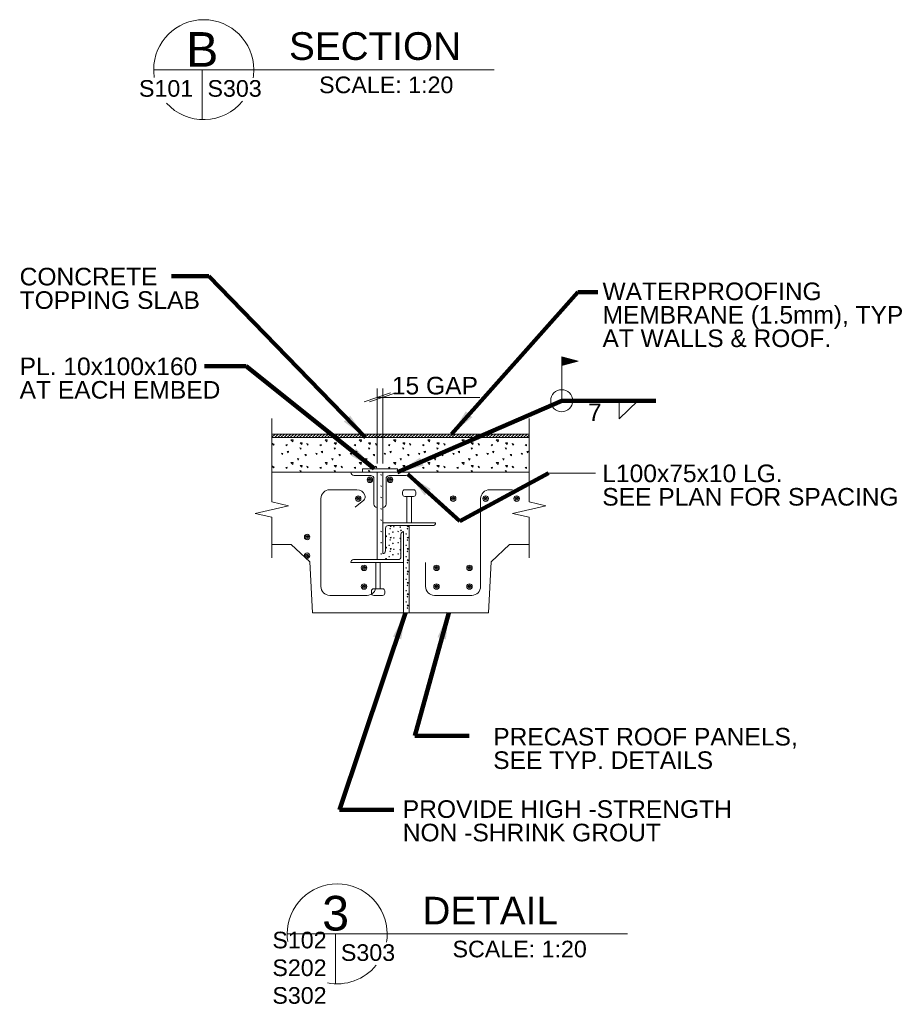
# Model space of a CAD drawing. Header units: inches. Extents: x 190401 to 201534, y 382357 to 388963.
# Tile 4 of 5: x 198000 to 200499, y 382956 to 385800. Entities that reach past the tile are written whole.
import ezdxf

# ---------------------------------------------------------------- set-up
doc = ezdxf.new("R2010")
doc.units = ezdxf.units.IN
doc.header["$MEASUREMENT"] = 0
for name, color, linetype, lineweight in [('G-ANN-TTLB', 7, 'Continuous', 0), ('G-ANNO-DIM', 1, 'Continuous', 0), ('G-ANNO-PATT', 9, 'Continuous', 0), ('G-ANNO-TEXT', 7, 'Continuous', 0), ('Level 1', 7, 'Continuous', 0), ('S-REIN-RBAR', 5, 'Continuous', 13)]:
    doc.layers.add(name, color=color, linetype=linetype, lineweight=lineweight)
doc.styles.add("3 4 1'-0", font='arial.ttf', dxfattribs={"height": 50.8})
doc.styles.get("Standard").update_dxf_attribs({"font": 'ARCHSTYL.shx', "width": 0.75, "height": 50.8})
doc.styles.add('SUBTITLE 4.7625', font='romans.shx', dxfattribs={"width": 0.8, "height": 4762.5})
doc.styles.add('TITLE20', font='simplex.shx', dxfattribs={"height": 127000})
doc.dimstyles.new('1 20', dxfattribs={"dimtxt": 50.8, "dimasz": 76.2, "dimexe": 25.4, "dimexo": 25.4, "dimgap": 25.4, "dimtad": 1, "dimdec": 0, "dimzin": 11, "dimdsep": 46, "dimtxsty": "3 4 1'-0", "dimblk1": 'OBLIQUE', "dimblk2": 'OBLIQUE', "dimsah": 1, "dimcen": 0, "dimadec": 4, "dimazin": 3, "dimtfac": 1, "dimtdec": 0, "dimtix": 1, "dimtofl": 0, "dimtmove": 0, "dimatfit": 3, "dimfxl": 1, "dimtolj": 1, "dimtzin": 0, "dimarcsym": 0})

# ---------------------------------------------------------------- blocks, each defined once
blk = doc.blocks.new('l6x312x516-e')
at = {"layer": 'Level 1', "extrusion": (-7.74746e-17, 0, -1), "flags": 128}
blk.add_lwpolyline([(0, -88.9), (0, 0), (-152.4, 0), (-152.4, -0.3), (-152.4, -0.3, 0.414214), (-144.8, -7.9), (-144.8, -7.9), (-15.6, -7.9), (-15.6, -7.9, -0.414214), (-7.9, -15.6), (-8, -15.5), (-8, -81.3), (-7.9, -81.3, 0.414214), (-0.3, -88.9), (-0.3, -88.9), (0, -88.9)], format="xyb", dxfattribs=at)
blk = doc.blocks.new('REINFDOT1')
for radius in [0.0794, 0.0476, 0.0159]:
    blk.add_circle((0, 0), radius)
blk = doc.blocks.new('REINF. DOT33')
at = {"layer": 'S-REIN-RBAR', "xscale": 100, "yscale": 100, "zscale": 100, "rotation": 270}
blk.add_blockref('REINFDOT1', (-927.9, -624.6), dxfattribs=at)
blk = doc.blocks.new('REINF. DOT34')
at = {"layer": 'S-REIN-RBAR', "xscale": 100, "yscale": 100, "zscale": 100, "rotation": 270}
blk.add_blockref('REINFDOT1', (-927.9, -624.6), dxfattribs=at)
blk = doc.blocks.new('REINF. DOT35')
at = {"layer": 'S-REIN-RBAR', "xscale": 100, "yscale": 100, "zscale": 100, "rotation": 270}
blk.add_blockref('REINFDOT1', (-927.9, -624.6), dxfattribs=at)
blk = doc.blocks.new('REINF. DOT36')
at = {"layer": 'S-REIN-RBAR', "xscale": 100, "yscale": 100, "zscale": 100, "rotation": 270}
blk.add_blockref('REINFDOT1', (-927.9, -624.6), dxfattribs=at)
blk = doc.blocks.new('REINF. DOT37')
at = {"layer": 'S-REIN-RBAR', "xscale": 100, "yscale": 100, "zscale": 100, "rotation": 270}
blk.add_blockref('REINFDOT1', (-927.9, -624.6), dxfattribs=at)
blk = doc.blocks.new('REINF. DOT38')
at = {"layer": 'S-REIN-RBAR', "xscale": 100, "yscale": 100, "zscale": 100, "rotation": 270}
blk.add_blockref('REINFDOT1', (-927.9, -624.6), dxfattribs=at)
blk = doc.blocks.new('REINF. DOT39')
at = {"layer": 'S-REIN-RBAR', "xscale": 100, "yscale": 100, "zscale": 100, "rotation": 270}
blk.add_blockref('REINFDOT1', (-927.9, -624.6), dxfattribs=at)
blk = doc.blocks.new('AnonymousCell')
at = {"layer": 'S-REIN-RBAR'}
for p, q in [((125.5, 152.4), (58.8, 152.4)), ((33.4, 127), (33.4, -127)), ((-125.5, -127), (-125.5, -57.1)), ((8, -152.4), (-100.1, -152.4))]:
    blk.add_line(p, q, dxfattribs=at)
at = {"layer": 'S-REIN-RBAR', "extrusion": (0, 0, -1)}
blk.add_arc((-58.8, 127), 25.4, 0, 90, dxfattribs=at)
at = {"layer": 'S-REIN-RBAR'}
for centre, start, end in [((-100.1, -127), 180, 270), ((8, -127), 270, 0)]:
    blk.add_arc(centre, 25.4, start, end, dxfattribs=at)
blk = doc.blocks.new('AnonymousCell1')
at = {"layer": 'G-ANNO-TEXT'}
for p, q in [((-19.1, 34.9), (-19.1, 41.3)), ((12.7, 47.6), (-12.7, 47.6)), ((12.7, 28.6), (-12.7, 28.6)), ((6.3, -47.6), (6.3, 28.6)), ((19, 34.9), (19, 41.3))]:
    blk.add_line(p, q, dxfattribs=at)
at = {"layer": 'G-ANNO-TEXT', "extrusion": (3.84947e-12, -1.92474e-12, -1), "elevation": 0, "flags": 128}
blk.add_lwpolyline([(-6.3, -47.6), (6.3, -47.6), (6.3, 28.6)], dxfattribs=at)
at = {"layer": 'G-ANNO-TEXT', "extrusion": (0, 0, -1)}
for centre, start, end in [((12.7, 41.3), 0, 90), ((12.7, 34.9), 270, 0), ((-12.7, 41.3), 90, 180), ((-12.7, 34.9), 180, 270)]:
    blk.add_arc(centre, 6.35, start, end, dxfattribs=at)
blk = doc.blocks.new('l6x312x516-e1')
at = {"layer": 'Level 1', "extrusion": (7.74746e-17, 0, -1), "flags": 128}
blk.add_lwpolyline([(0, 88.9), (0, 0), (152.4, 0), (152.4, 0.3), (152.4, 0.3, 0.414214), (144.8, 7.9), (144.8, 7.9), (15.6, 7.9), (15.6, 7.9, -0.414214), (7.9, 15.6), (8, 15.5), (8, 81.3), (7.9, 81.3, 0.414214), (0.3, 88.9), (0.3, 88.9), (0, 88.9)], format="xyb", dxfattribs=at)
blk = doc.blocks.new('REINF. DOT40')
at = {"layer": 'S-REIN-RBAR', "xscale": 100, "yscale": 100, "zscale": 100, "rotation": 270}
blk.add_blockref('REINFDOT1', (-927.9, -624.6), dxfattribs=at)
blk = doc.blocks.new('AnonymousCell2')
at = {"layer": 'S-REIN-RBAR'}
for p, q in [((-54, 152.4), (24.6, 152.4)), ((-79.4, -127), (-79.4, 127)), ((44.3, 122.3), (19.4, 102)), ((79.4, -57.2), (79.4, -127)), ((54, -152.4), (-54, -152.4))]:
    blk.add_line(p, q, dxfattribs=at)
for centre, start, end in [((-54, 127), 90, 180), ((-54, -127), 180, 270), ((54, -127), 270, 0)]:
    blk.add_arc(centre, 25.4, start, end, dxfattribs=at)
at = {"layer": 'S-REIN-RBAR', "extrusion": (0, 0, -1)}
for centre, radius, start, end in [((-24.6, 127), 25.4, 90, 156.1614), ((-36.2, 132.1), 12.7, 156.1614, 230.717)]:
    blk.add_arc(centre, radius, start, end, dxfattribs=at)
blk = doc.blocks.new('REINF. DOT41')
at = {"layer": 'S-REIN-RBAR', "xscale": 100, "yscale": 100, "zscale": 100, "rotation": 270}
blk.add_blockref('REINFDOT1', (-927.9, -624.6), dxfattribs=at)
blk = doc.blocks.new('REINF. DOT42')
at = {"layer": 'S-REIN-RBAR', "xscale": 100, "yscale": 100, "zscale": 100, "rotation": 270}
blk.add_blockref('REINFDOT1', (-927.9, -624.6), dxfattribs=at)
blk = doc.blocks.new('REINF. DOT43')
at = {"layer": 'S-REIN-RBAR', "xscale": 100, "yscale": 100, "zscale": 100, "rotation": 270}
blk.add_blockref('REINFDOT1', (-927.9, -624.6), dxfattribs=at)
blk = doc.blocks.new('REINF. DOT44')
at = {"layer": 'S-REIN-RBAR', "xscale": 100, "yscale": 100, "zscale": 100, "rotation": 270}
blk.add_blockref('REINFDOT1', (-927.9, -624.6), dxfattribs=at)
blk = doc.blocks.new('AnonymousCell3')
at = {"layer": 'G-ANNO-TEXT'}
for p, q in [((-6.4, 47.6), (-6.4, -28.6)), ((-19, -34.9), (-19, -41.3)), ((-12.7, -28.6), (12.7, -28.6)), ((-12.7, -47.6), (12.7, -47.6)), ((19.1, -34.9), (19.1, -41.3))]:
    blk.add_line(p, q, dxfattribs=at)
at = {"layer": 'G-ANNO-TEXT', "extrusion": (-3.84947e-12, 1.92474e-12, -1), "elevation": 0, "flags": 128}
blk.add_lwpolyline([(6.3, 47.6), (-6.4, 47.6), (-6.4, -28.6)], dxfattribs=at)
at = {"layer": 'G-ANNO-TEXT', "extrusion": (0, 0, -1)}
for centre, start, end in [((12.7, -34.9), 0, 90), ((12.7, -41.3), 270, 0), ((-12.7, -34.9), 90, 180), ((-12.7, -41.3), 180, 270)]:
    blk.add_arc(centre, 6.35, start, end, dxfattribs=at)
blk = doc.blocks.new('_Oblique')
at = {"color": 0, "linetype": 'ByBlock', "lineweight": -2}
blk.add_line((-0.5, -0.5), (0.5, 0.5), dxfattribs=at)
blk = doc.blocks.new('l4x3x38-e')
at = {"layer": 'Level 1', "extrusion": (-1.63281e-15, 0, -1), "flags": 128}
blk.add_lwpolyline([(-9.5, -92.2, 0.414214), (-0.1, -101.6), (-0.1, -101.6), (0, -101.6), (0, 0), (-76.2, 0), (-76.2, -0.1), (-76.2, -0.1, 0.414214), (-66.8, -9.5), (-66.8, -9.5), (-18.9, -9.5), (-18.9, -9.5, -0.414214), (-9.5, -18.9), (-9.5, -18.9), (-9.5, -92.2)], format="xyb", dxfattribs=at)
blk = doc.blocks.new('l4x3x38-e1')
at = {"layer": 'Level 1', "elevation": 0, "flags": 128}
blk.add_lwpolyline([(-9.5, -92.2, 0.414214), (-0.1, -101.6), (-0.1, -101.6), (0, -101.6), (0, 0), (-76.2, 0), (-76.2, -0.1), (-76.2, -0.1, 0.414214), (-66.8, -9.5), (-66.8, -9.5), (-18.9, -9.5), (-18.9, -9.5, -0.414214), (-9.5, -18.9), (-9.5, -18.9), (-9.5, -92.2)], format="xyb", dxfattribs=at)
blk = doc.blocks.new('all_around')
at = {"layer": 'Level 1'}
blk.add_circle((0, 0), 31.8, dxfattribs=at)
blk = doc.blocks.new('field1')
at = {"layer": 'Level 1'}
for p, q in [((0, 0), (0, 127)), ((47.6, 114.3), (0, 127)), ((47.6, 114.3), (0, 101.5))]:
    blk.add_line(p, q, dxfattribs=at)
at = {"layer": 'Level 1', "extrusion": (0, 0, -1), "flags": 128}
for points in [[(-1, 125.7), (-43.6, 114.3), (-1, 102.8), (-1, 125.7)], [(-2, 124.4), (-39.7, 114.3), (-2, 104.2), (-2, 124.4)], [(-3, 123), (-35.8, 114.3), (-3, 105.5), (-3, 123)], [(-4.1, 121.7), (-31.9, 114.3), (-4.1, 106.8), (-4.1, 121.7)], [(-5.1, 120.4), (-27.9, 114.3), (-5.1, 108.1), (-5.1, 120.4)], [(-6.1, 119.1), (-24, 114.3), (-6.1, 109.5), (-6.1, 119.1)], [(-7.1, 110.8), (-7.1, 117.7), (-20.1, 114.3), (-7.1, 110.8)], [(-8.1, 112.1), (-8.1, 116.4), (-16.2, 114.3), (-8.1, 112.1)], [(-9.1, 113.4), (-9.1, 115.1), (-12.2, 114.3), (-9.1, 113.4)]]:
    blk.add_lwpolyline(points, dxfattribs=at)
blk = doc.blocks.new('REINF. DOT97')
at = {"layer": 'S-REIN-RBAR', "xscale": 100, "yscale": 100, "zscale": 100, "rotation": 270}
blk.add_blockref('REINFDOT1', (-927.9, -624.6), dxfattribs=at)
blk = doc.blocks.new('REINF. DOT98')
at = {"layer": 'S-REIN-RBAR', "extrusion": (0, 0, -1), "xscale": 100, "yscale": 100, "zscale": -100, "rotation": 270}
blk.add_blockref('REINFDOT1', (-927.9, -624.6), dxfattribs=at)

msp = doc.modelspace()

# ---------------------------------------------------------------- hatches: boundary and pattern name
at = {"layer": 'G-ANNO-PATT'}
h = msp.add_hatch(dxfattribs=at)
h.set_pattern_fill('DGN_CONCRETE3', color=256, scale=0.5, style=0, pattern_type=2)
h.set_pattern_definition([(136.603, (198873.8976, 384614.823), (-494.2125, 457.9575), [4.761, -947.464]), (139.6023, (198869.944, 384569.354), (-395.37, 327.1125), [4.5426, -903.9785]), (140.397, (198826.453, 384605.991), (-98.8425, 65.4225), [5.1315, -508.0157]), (82.824, (198869.944, 384569.354), (98.8425, 719.6475), [3.9563, -787.3115]), (82.824, (198873.898, 384614.823), (98.8425, 719.6475), [3.9563, -787.3115]), (90, (198826.45, 384605.99), (-98.843, 6e-15), [3.925, -61.497]), (193.9395, (198870.438, 384573.28), (-494.2125, -130.845), [4.0737, -810.66]), (189.3957, (198874.392, 384618.748), (-296.5275, -65.4225), [4.0075, -396.739]), (189.3957, (198826.453, 384609.916), (-296.5275, -65.4225), [4.0075, -396.739]), (137.9315, (198886.747, 384581.1303), (-296.5275, 261.69), [7.3232, -1457.318]), (135.206, (198814.098, 384572.625), (-98.8425, 130.845), [6.964, -271.604]), (185.8143, (198887.7356, 384586.691), (-593.055, -65.422502), [6.458, -1285.1392]), (186.2951, (198815.086, 384578.186), (-98.8425, -7e-07), [5.9665, -590.686]), (79.9212, (198886.747, 384581.1303), (98.842504, 523.38), [5.648, -1123.9666]), (79.9212, (198814.098, 384572.6254), (98.842504, 588.8025), [5.648, -1123.9666]), (113.3482, (198902.562, 384593.56), (-98.8425, 196.2675), [4.988, -493.815]), (114.9324, (198856.6, 384609.262), (-98.8425, 196.2675), [4.6895, -933.2097]), (114.9324, (198830.901, 384571.317), (-98.8425, 196.2675), [4.6895, -933.2097]), (107.9394, (198810.144, 384624.636), (-197.685, 588.8025), [4.8136, -957.906]), (58.854, (198902.562, 384593.56), (98.8425, 130.845), [3.822, -378.3846]), (56.1194, (198830.901, 384571.317), (296.5275, 457.9575), [3.546, -705.683]), (56.1194, (198856.6, 384609.262), (296.5275, 457.9575), [3.546, -705.683]), (52.932, (198810.144, 384624.636), (98.8425, 65.4225), [4.0996, -159.883]), (161.6884, (198832.878, 384574.26), (-98.8425, 3e-07), [4.1646, -204.065]), (161.6884, (198904.54, 384596.832), (-98.8425, 3e-07), [4.1646, -204.065]), (161.6884, (198858.577, 384612.206), (-98.8425, 3e-07), [4.1646, -204.065]), (161.6884, (198812.615, 384627.907), (-98.8425, 3e-07), [4.1646, -204.065])])
h.paths.add_polyline_path([(199032.3, 384593.2), (198728.2, 384593.2), (198728.2, 384593.2), (198728.2, 384493.2), (198728.2, 384493.2), (199470.7, 384493.2), (199470.7, 384493.2), (199470.7, 384593.2), (199470.7, 384593.2), (199048.2, 384593.2)])
at = {"layer": 'G-ANNO-TEXT'}
h = msp.add_hatch(dxfattribs=at)
h.set_pattern_fill('USER', color=256, scale=6.35, angle=45, style=0, pattern_type=0)
h.set_pattern_definition([(45, (198938.382, 384624.7536), (-4.49013, 4.49013), [])])
h.paths.add_polyline_path([(199124.4, 384593.2), (199470.7, 384593.2), (199470.7, 384603.5), (198728.2, 384603.5), (198728.2, 384593.2), (198956.1, 384593.2), (198989.4, 384593.2), (199091, 384593.2)])
h = msp.add_hatch(dxfattribs=at)
h.set_pattern_fill('DGN_CONCRETE2', color=256, scale=0.25, style=0, pattern_type=2)
h.set_pattern_definition([(136.60335, (199002.6255, 384029.2405), (-98.8435, 98.13375), [2.3806, -473.7345]), (139.6026, (199000.6486, 384006.5062), (-197.687, 163.55625), [2.2713, -451.9919]), (140.3974, (198978.903, 384024.8245), (-49.42175, 32.71125), [2.5658, -254.0094]), (82.824, (199000.6486, 384006.506), (49.421753, 359.82375), [1.9782, -393.6558]), (82.824, (199002.6255, 384029.2405), (49.421753, 359.82375), [1.9782, -393.6558]), (90, (198978.903, 384024.824), (-49.4218, 3e-15), [1.9627, -30.7486]), (193.9394, (199000.8957, 384008.469), (-148.26525, -32.71125), [2.0369, -405.3338]), (189.3956, (199002.8726, 384031.203), (-148.26525, -32.71125), [2.0038, -198.3713]), (189.3956, (198978.903, 384026.787), (-148.26525, -32.71125), [2.0038, -198.3713]), (137.93175, (199009.0503, 384012.3942), (-148.265249, 130.845001), [3.6616, -728.6631]), (135.2064, (198972.725, 384008.142), (-49.42175, 65.4225), [3.482, -135.8027]), (185.81425, (199009.5445, 384015.1747), (-296.5305, -32.711248), [3.229, -642.576]), (186.295, (198973.2195, 384010.922), (-247.10875, -32.71125), [2.9833, -295.346]), (79.9211, (199009.0503, 384012.3942), (49.421748, 261.69), [2.824, -561.9835]), (79.9211, (198972.7253, 384008.1418), (49.421748, 261.69), [2.824, -561.9835]), (113.3485, (199016.958, 384018.6094), (-49.42175, 130.845), [2.494, -246.9079]), (114.9326, (198993.9766, 384026.46), (-49.42175, 98.13375), [2.3448, -466.6057]), (114.9326, (198981.127, 384007.4875), (-49.42175, 98.13375), [2.3448, -466.6057]), (107.9395, (198970.7484, 384034.1472), (-98.8435, 294.40125), [2.4068, -478.9534]), (58.8538, (199016.958, 384018.609), (49.42175, 65.4225), [1.911, -189.1928]), (56.1191, (198981.127, 384007.4875), (148.26525, 228.97875), [1.773, -352.8426]), (56.1191, (198993.9766, 384026.46), (148.26525, 228.97875), [1.773, -352.8426]), (52.9317, (198970.748, 384034.147), (49.42175, 32.71125), [2.0498, -79.9418]), (161.6886, (198982.115, 384008.96), (-49.42175, 6e-08), [2.0823, -102.0333]), (161.6886, (199017.946, 384020.245), (-49.42175, 6e-08), [2.0823, -102.0333]), (161.6886, (198994.965, 384027.932), (-49.42175, 32.71125), [2.0823, -102.0333]), (161.6886, (198971.984, 384035.783), (-49.42175, 6e-08), [2.0823, -102.0333])])
edge = h.paths.add_edge_path()
edge.add_arc((199063.7, 384331.6), 7.62, 90, 180)
edge.add_line((199056.1, 384331.6), (199056.1, 384265.9))
edge.add_arc((199048.5, 384265.9), 7.62, -90, 0, ccw=False)
edge.add_line((199048.5, 384258.2), (199048.2, 384258.2))
edge.add_line((199048.2, 384258.2), (199048.2, 384347.1))
edge.add_line((199048.2, 384347.1), (199048.2, 384493.2))
edge.add_line((199048.2, 384493.2), (199032.3, 384493.2))
edge.add_line((199032.3, 384493.2), (199032.3, 384240.8))
edge.add_line((199032.3, 384240.8), (199092.9, 384240.8))
edge.add_arc((199092.9, 384248.4), 7.62, 270, 360)
edge.add_line((199100.6, 384248.4), (199100.6, 384314.1))
edge.add_arc((199108.2, 384314.1), 7.62, 90, 180, ccw=False)
edge.add_line((199108.2, 384321.7), (199108.5, 384321.7))
edge.add_line((199108.5, 384321.7), (199108.5, 384232.8))
edge.add_line((199108.5, 384232.8), (199108.5, 384086.8))
edge.add_line((199108.5, 384086.8), (199124.4, 384086.8))
edge.add_line((199124.4, 384086.8), (199124.4, 384339.2))
edge.add_line((199124.4, 384339.2), (199063.7, 384339.2))

# ---------------------------------------------------------------- linework, layer by layer
at = {"layer": 'G-ANN-TTLB', "color": 7, "linetype": 'Continuous', "lineweight": 13}
for p, q in [((198387, 385655.8, -89.4), (199369.8, 385655.8, -89.4)), ((198772.2, 383159.9, -89.4), (199755, 383159.9, -89.4))]:
    msp.add_line(p, q, dxfattribs=at)
at = {"layer": 'G-ANN-TTLB', "color": 7, "linetype": 'Continuous', "lineweight": 0}
for p, q in [((198387, 385655.8, -89.4), (198896.4, 385655.8, -89.4)), ((198772.2, 383159.9, -89.4), (199281.7, 383159.9, -89.4))]:
    msp.add_line(p, q, dxfattribs=at)
for centre, start, end in [((198531.3, 385655.8, -89.4), 0, 180), ((198531.3, 385655.8, -89.4), 180, 188.8692), ((198531.3, 385655.8, -89.4), 350.5695, 0), ((198531.3, 385655.8, -89.4), 221.9956, 321.0245), ((198916.6, 383159.9, -89.4), 0, 180), ((198916.6, 383159.9, -89.4), 180, 188.8692), ((198916.6, 383159.9, -89.4), 350.5695, 0), ((198916.6, 383159.9, -89.4), 258.7234, 321.0245)]:
    msp.add_arc(centre, 144.4, start, end, dxfattribs=at)
at = {"layer": 'G-ANNO-DIM'}
for p, q in [((198994.2, 384696.6, -44.7), (199070.4, 384722, -44.7)), ((199086.3, 384722, -44.7), (199010.1, 384696.6, -44.7)), ((199032.3, 384518.6, -44.7), (199032.3, 384734.7, -44.7)), ((199048.2, 384709.3, -44.7), (199032.3, 384709.3, -44.7)), ((199048.2, 384518.6, -44.7), (199048.2, 384734.7, -44.7)), ((199328.8, 384709.3, -44.7), (199048.2, 384709.3, -44.7))]:
    msp.add_line(p, q, dxfattribs=at)
at = {"layer": 'G-ANNO-PATT'}
msp.add_line((198728.2, 384603.5), (199470.7, 384603.5), dxfattribs=at)
at = {"layer": 'G-ANNO-PATT', "elevation": -5.6, "flags": 128}
msp.add_lwpolyline([(199032.3, 384593.2), (198728.2, 384593.2), (198728.2, 384593.2), (198728.2, 384493.2), (198728.2, 384493.2), (199470.7, 384493.2), (199470.7, 384493.2), (199470.7, 384593.2), (199470.7, 384593.2), (199048.2, 384593.2), (199032.3, 384593.2)], dxfattribs=at)
at = {"layer": 'G-ANNO-TEXT'}
for p, q in [((198526.9, 385655.8, 89.4), (198526.9, 385511.5, 89.4)), ((199731.1, 384647.3), (199784.6, 384699.8)), ((199731.1, 384699.7), (199731.1, 384647.3)), ((198728.2, 384493.2, -44.7), (199032.3, 384493.2, -44.7)), ((199032.3, 384493.2, -44.7), (199032.3, 384240.8, -44.7)), ((199048.2, 384493.2, -44.7), (199048.2, 384347.1, -44.7)), ((199048.2, 384493.2, -44.7), (199470.7, 384493.2, -44.7)), ((199527, 384490.8, -245.8), (199662.6, 384490.8, -245.8)), ((199124.4, 384086.8, -44.7), (199124.4, 384339.2, -44.7)), ((198728.2, 384284.6, -44.7), (198783.8, 384284.6, -44.7)), ((198837.3, 384233.9, -44.7), (198783.8, 384284.6, -44.7)), ((199360.7, 384233.9, -44.7), (199414.1, 384284.6, -44.7)), ((199414.1, 384284.6, -44.7), (199470.7, 384284.6, -44.7)), ((198845, 384086.8, -44.7), (198837.3, 384233.9, -44.7)), ((199108.5, 384232.8, -44.7), (199108.5, 384086.8, -44.7)), ((199353, 384086.8, -44.7), (199360.7, 384233.9, -44.7)), ((198845, 384086.8, -44.7), (199108.5, 384086.8, -44.7)), ((199108.5, 384086.8), (199124.4, 384086.8)), ((199124.4, 384086.8, -44.7), (199353, 384086.8, -44.7)), ((198912.1, 383159.9, 89.4), (198912.1, 383015.6, 89.4))]:
    msp.add_line(p, q, dxfattribs=at)
at = {"layer": 'G-ANNO-TEXT', "flags": 128}
for points in [[(198728.2, 384648.5), (198728.2, 384468.8), (198728.2, 384407.2), (198776.4, 384396.2), (198679.9, 384374.3), (198728.2, 384363.3), (198728.2, 384246)], [(199470.7, 384648.5), (199470.7, 384468.8), (199470.7, 384407.2), (199518.9, 384396.2), (199422.4, 384374.3), (199470.7, 384363.3), (199470.7, 384246)]]:
    msp.add_lwpolyline(points, dxfattribs=at)
at = {"layer": 'G-ANNO-TEXT', "elevation": -21, "flags": 128}
msp.add_lwpolyline([(199124.4, 384593.2), (199470.7, 384593.2), (199470.7, 384603.5), (198728.2, 384603.5), (198728.2, 384593.2), (198956.1, 384593.2), (198989.4, 384593.2), (198989.4, 384593.2), (199091, 384593.2), (199091, 384593.2), (199124.4, 384593.2)], dxfattribs=at)
at = {"layer": 'G-ANNO-TEXT', "extrusion": (0, 0, -1), "flags": 128}
msp.add_lwpolyline([(-198989.4, 384502.7), (-199091, 384502.7), (-199091, 384493.2), (-198989.4, 384493.2), (-198989.4, 384502.7)], dxfattribs=at)
at = {"layer": 'G-ANNO-TEXT', "elevation": -38.9, "flags": 128}
msp.add_lwpolyline([(199063.7, 384339.2, 0.414214), (199056.1, 384331.6), (199056.1, 384265.9, -0.414214), (199048.5, 384258.2), (199048.2, 384258.2), (199048.2, 384347.1), (199048.2, 384493.2), (199032.3, 384493.2), (199032.3, 384240.8), (199092.9, 384240.8, 0.414214), (199100.6, 384248.4), (199100.6, 384314.1, -0.414214), (199108.2, 384321.7), (199108.5, 384321.7), (199108.5, 384232.8), (199108.5, 384086.8), (199124.4, 384086.8), (199124.4, 384339.2), (199063.7, 384339.2)], format="xyb", dxfattribs=at)

# ---------------------------------------------------------------- block references
at = {"color": 7, "linetype": 'Continuous', "lineweight": 0}
for name, p in [('field1', (199564.8, 384699.7)), ('all_around', (199564.8, 384699.7)), ('l4x3x38-e1', (199032.3, 384493.2, -89.4)), ('REINF. DOT97', (199939, 385095.7, -335.2)), ('l4x3x38-e', (199048.2, 384493.2, -89.4)), ('REINF. DOT98', (198141.5, 385095.7, -335.2)), ('AnonymousCell2', (198948.9, 384290, -44.7)), ('REINF. DOT40', (199905.3, 385041.6, 44.7)), ('AnonymousCell1', (199124.4, 384394.8, 44.7)), ('AnonymousCell', (199297.4, 384290, -44.7)), ('REINF. DOT33', (200179.3, 385041.6, 44.7)), ('REINF. DOT34', (200273, 385041.6, 44.7)), ('REINF. DOT35', (200362.9, 385041.6, 44.7)), ('l6x312x516-e', (199048.2, 384347.1, -44.7)), ('REINF. DOT44', (199757.6, 384930.7, 44.7)), ('l6x312x516-e1', (199108.5, 384232.8, -44.7)), ('REINF. DOT43', (199757.6, 384876.7, 44.7)), ('REINF. DOT42', (199922.1, 384841.5, 44.7)), ('AnonymousCell3', (199034.7, 384185.2, 44.7)), ('REINF. DOT37', (200131.3, 384841.5, 44.7)), ('REINF. DOT39', (200226.6, 384841.5, 44.7)), ('REINF. DOT41', (199922.1, 384787.6, 44.7)), ('REINF. DOT36', (200131.3, 384787.6, 44.7)), ('REINF. DOT38', (200226.6, 384787.6, 44.7))]:
    msp.add_blockref(name, p, dxfattribs=at)

# ---------------------------------------------------------------- texts
at = {"layer": 'G-ANN-TTLB', "color": 7, "linetype": 'Continuous', "lineweight": 0, "style": 'TITLE20'}
for s, insert, char_height, attachment_point in [('{\\fArial|b0|i0|c0|p34;B}', (198526.9, 385714.3, -89.4), 100, 5), ('{\\fArial|b0|i0|c0|p34;S101}', (198422.6, 385577, -89.4), 48, 8), ('{\\fArial|b0|i0|c0|p34;S303}', (198620.4, 385577, -89.4), 48, 8), ('{\\fArial|b0|i0|c0|p34;3}', (198912.1, 383218.8, -89.4), 100, 5), ('{\\fArial|b0|i0|c0|p34;S102\\PS202\\PS302}', (198807.8, 382957.3, -89.4), 48, 8), ('{\\fArial|b0|i0|c0|p34;S303}', (199005.6, 383081.1, -89.4), 48, 8)]:
    msp.add_mtext(s, dxfattribs=dict(at, insert=insert, char_height=char_height, attachment_point=attachment_point))
at = {"layer": 'G-ANN-TTLB', "color": 7, "linetype": 'Continuous', "lineweight": 13, "char_height": 80, "attachment_point": 7, "style": 'SUBTITLE 4.7625'}
for s, insert in [('{\\fArial|b0|i0|c0|p34;\\W1;SECTION}', (198777.5, 385682.9, -89.4)), ('{\\fArial|b0|i0|c0|p34;\\W1;DETAIL}', (199162.7, 383187, -89.4))]:
    msp.add_mtext(s, dxfattribs=dict(at, insert=insert))
at = {"layer": 'G-ANN-TTLB', "color": 7, "linetype": 'Continuous', "lineweight": 0, "char_height": 48, "attachment_point": 8}
for insert in [(199058.2, 385587.3, -89.4), (199443.5, 383091.4, -89.4)]:
    msp.add_mtext('{\\fArial|b0|i0|c0|p34;\\W1;SCALE: 1:20}', dxfattribs=dict(at, insert=insert))
at = {"layer": 'G-ANNO-DIM', "color": 7, "linetype": 'Continuous', "insert": (199198.7, 384742.9, -44.7), "char_height": 50.8, "attachment_point": 5, "line_spacing_factor": 0.8, "style": "3 4 1'-0"}
msp.add_mtext('15 GAP', dxfattribs=at)
at = {"layer": 'G-ANNO-TEXT', "color": 7, "char_height": 50.8, "attachment_point": 1, "line_spacing_factor": 0.8, "style": "3 4 1'-0"}
for s, insert in [('CONCRETE \\PTOPPING SLAB', (197999.7, 385083.6)), ('WATERPROOFING \\PMEMBRANE (1.5mm), TYP\\PAT WALLS & ROOF.', (199682.7, 385041)), ('PL. 10x100x160\\PAT EACH EMBED', (197999.7, 384824.3)), ('7', (199640.6, 384691.6)), ('L100x75x10 LG.\\PSEE PLAN FOR SPACING', (199682, 384515.3, -424.7)), ('PRECAST ROOF PANELS,\\PSEE TYP. DETAILS', (199367.1, 383754.7)), ('PROVIDE HIGH -STRENGTH\\PNON -SHRINK GROUT', (199106, 383545.7, -178.8))]:
    msp.add_mtext(s, dxfattribs=dict(at, insert=insert))

# ---------------------------------------------------------------- leaders
at = {"layer": 'G-ANNO-TEXT'}
for points in [[(198998.2, 384593.2), (198546.1, 385059.1), (198437.9, 385059.1)], [(199246.6, 384603.5), (199611.4, 385013.2), (199669, 385013.2)], [(199022.9, 384503.5), (198654.2, 384799.8), (198533.4, 384799.8)], [(199091, 384493.2), (199564.8, 384699.7), (199836.5, 384699.7)], [(199121.6, 384486.4, -424.7), (199270.6, 384351.8, -424.7), (199527, 384490.8, -424.7)], [(199113.8, 384086.8), (198923.6, 383518.3), (199080.2, 383518.3)], [(199238.7, 384086.8), (199140.6, 383731.9), (199297.2, 383731.9)]]:
    msp.add_leader(points, dimstyle='1 20', override={"dimscale": 1, "dimtxt": 50.8, "dimasz": 76.2, "dimgap": 25.4, "dimtad": 1, "dimclrd": 0, "dimlwd": 65534}, dxfattribs=at)

doc.saveas('drawing.dxf')
